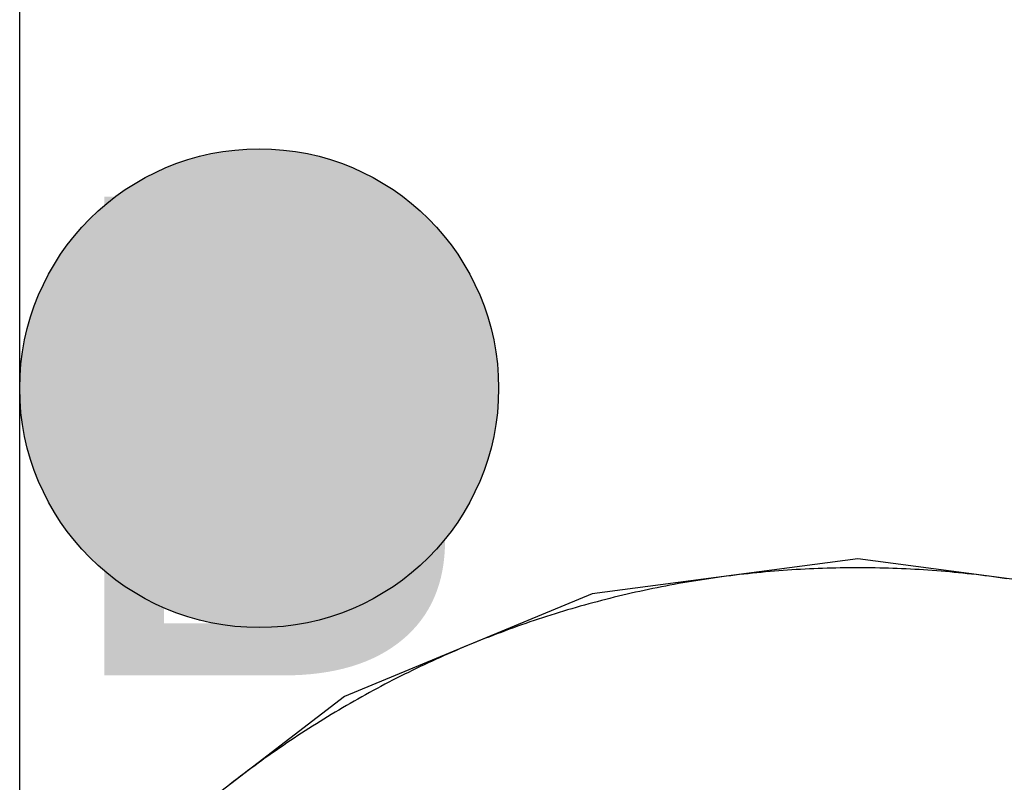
# Model space of a CAD drawing. Header units: millimetres. Extents: x -1.5 to 11.1, y -3 to 5.
# Tile 160 of 256: x 0.415 to 0.4561, y 2.9335 to 2.9654. Entities that reach past the tile are written whole.
import ezdxf

# ---------------------------------------------------------------- set-up
doc = ezdxf.new("R2010")
doc.units = ezdxf.units.MM
doc.header["$MEASUREMENT"] = 0
for name, color, linetype, true_color in [('BottomLayer', 5, 'Continuous', 0x0000ff), ('DrillDrawing', 1, 'Continuous', 0xff0000), ('Metal_2', 7, 'Continuous', 0x7f0000), ('Metal_3', 7, 'Continuous', 0x3f7f00), ('TopLayer', 1, 'Continuous', 0xff0000)]:
    doc.layers.add(name, color=color, linetype=linetype, true_color=true_color)
doc.styles.add('textstyle561', font='txt')

msp = doc.modelspace()

# ---------------------------------------------------------------- hatches: boundary and pattern name
at = {"layer": 'BottomLayer', "true_color": 0x0000ff}
h = msp.add_hatch(color=5, dxfattribs=at)
edge = h.paths.add_edge_path(flags=0)
edge.add_arc((0.425, 2.95), 0.01, 0, 360)
at = {"layer": 'Metal_2', "true_color": 0x7f0000}
h = msp.add_hatch(color=16, dxfattribs=at)
edge = h.paths.add_edge_path(flags=0)
edge.add_arc((0.425, 2.95), 0.01, 0, 360)
at = {"layer": 'Metal_3', "true_color": 0x3f7f00}
h = msp.add_hatch(color=76, dxfattribs=at)
edge = h.paths.add_edge_path(flags=0)
edge.add_arc((0.425, 2.95), 0.01, 0, 360)
at = {"layer": 'TopLayer', "true_color": 0xff0000}
h = msp.add_hatch(color=1, dxfattribs=at)
edge = h.paths.add_edge_path(flags=0)
edge.add_arc((0.425, 2.95), 0.01, 0, 360)

# ---------------------------------------------------------------- linework, layer by layer
at = {"layer": 'BottomLayer'}
for p, q in [((0.45, 2.942867), (0.438905, 2.941406)), ((0.461095, 2.941406), (0.45, 2.942867)), ((0.438905, 2.941406), (0.428567, 2.937124)), ((0.428567, 2.937124), (0.419689, 2.930311))]:
    msp.add_line(p, q, dxfattribs=at)
at = {"layer": 'BottomLayer', "color": 5, "true_color": 0x0000ff}
msp.add_circle((0.425, 2.95), 0.01, dxfattribs=at)
at = {"layer": 'Metal_2'}
for p, q in [((0.444513, 2.942144), (0.444331, 2.94212)), ((0.444695, 2.942168), (0.444513, 2.942144)), ((0.444877, 2.94219), (0.444695, 2.942168)), ((0.445059, 2.942212), (0.444877, 2.94219)), ((0.445242, 2.942233), (0.445059, 2.942212)), ((0.445424, 2.942253), (0.445242, 2.942233)), ((0.445606, 2.942272), (0.445424, 2.942253)), ((0.445789, 2.942291), (0.445606, 2.942272)), ((0.445971, 2.942309), (0.445789, 2.942291)), ((0.446154, 2.942326), (0.445971, 2.942309)), ((0.446337, 2.942342), (0.446154, 2.942326)), ((0.446519, 2.942357), (0.446337, 2.942342)), ((0.446702, 2.942372), (0.446519, 2.942357)), ((0.446885, 2.942386), (0.446702, 2.942372)), ((0.447068, 2.942399), (0.446885, 2.942386)), ((0.447251, 2.942411), (0.447068, 2.942399)), ((0.447434, 2.942423), (0.447251, 2.942411)), ((0.447617, 2.942433), (0.447434, 2.942423)), ((0.4478, 2.942443), (0.447617, 2.942433)), ((0.447983, 2.942452), (0.4478, 2.942443)), ((0.448167, 2.942461), (0.447983, 2.942452)), ((0.44835, 2.942468), (0.448167, 2.942461)), ((0.448533, 2.942475), (0.44835, 2.942468)), ((0.448717, 2.942481), (0.448533, 2.942475)), ((0.4489, 2.942486), (0.448717, 2.942481)), ((0.449083, 2.94249), (0.4489, 2.942486)), ((0.449267, 2.942494), (0.449083, 2.94249)), ((0.44945, 2.942496), (0.449267, 2.942494)), ((0.449633, 2.942499), (0.44945, 2.942496)), ((0.449817, 2.9425), (0.449633, 2.942499)), ((0.45, 2.9425), (0.449817, 2.9425)), ((0.450184, 2.9425), (0.45, 2.9425)), ((0.450367, 2.942499), (0.450184, 2.9425)), ((0.45055, 2.942496), (0.450367, 2.942499)), ((0.450734, 2.942494), (0.45055, 2.942496)), ((0.450917, 2.94249), (0.450734, 2.942494)), ((0.4511, 2.942486), (0.450917, 2.94249)), ((0.451284, 2.942481), (0.4511, 2.942486)), ((0.451467, 2.942475), (0.451284, 2.942481)), ((0.45165, 2.942468), (0.451467, 2.942475)), ((0.451834, 2.942461), (0.45165, 2.942468)), ((0.452017, 2.942452), (0.451834, 2.942461)), ((0.4522, 2.942443), (0.452017, 2.942452)), ((0.452383, 2.942433), (0.4522, 2.942443)), ((0.452566, 2.942423), (0.452383, 2.942433)), ((0.452749, 2.942411), (0.452566, 2.942423)), ((0.452932, 2.942399), (0.452749, 2.942411)), ((0.453115, 2.942386), (0.452932, 2.942399)), ((0.453298, 2.942372), (0.453115, 2.942386)), ((0.453481, 2.942357), (0.453298, 2.942372)), ((0.453664, 2.942342), (0.453481, 2.942357)), ((0.453846, 2.942326), (0.453664, 2.942342)), ((0.454029, 2.942309), (0.453846, 2.942326)), ((0.454211, 2.942291), (0.454029, 2.942309)), ((0.454394, 2.942272), (0.454211, 2.942291)), ((0.454576, 2.942253), (0.454394, 2.942272)), ((0.454759, 2.942233), (0.454576, 2.942253)), ((0.454941, 2.942212), (0.454759, 2.942233)), ((0.455123, 2.94219), (0.454941, 2.942212)), ((0.455305, 2.942168), (0.455123, 2.94219)), ((0.455487, 2.942144), (0.455305, 2.942168)), ((0.455669, 2.94212), (0.455487, 2.942144)), ((0.441979, 2.941736), (0.441799, 2.941701)), ((0.442159, 2.941771), (0.441979, 2.941736)), ((0.442339, 2.941804), (0.442159, 2.941771)), ((0.44252, 2.941837), (0.442339, 2.941804)), ((0.4427, 2.941868), (0.44252, 2.941837)), ((0.442881, 2.9419), (0.4427, 2.941868)), ((0.443062, 2.94193), (0.442881, 2.9419)), ((0.443243, 2.941959), (0.443062, 2.94193)), ((0.443424, 2.941988), (0.443243, 2.941959)), ((0.443605, 2.942016), (0.443424, 2.941988)), ((0.443787, 2.942044), (0.443605, 2.942016)), ((0.443968, 2.94207), (0.443787, 2.942044)), ((0.44415, 2.942096), (0.443968, 2.94207)), ((0.444331, 2.94212), (0.44415, 2.942096)), ((0.45585, 2.942096), (0.455669, 2.94212)), ((0.456032, 2.94207), (0.45585, 2.942096)), ((0.456213, 2.942044), (0.456032, 2.94207)), ((0.440007, 2.941309), (0.439829, 2.941265)), ((0.440186, 2.941351), (0.440007, 2.941309)), ((0.440364, 2.941393), (0.440186, 2.941351)), ((0.440543, 2.941435), (0.440364, 2.941393)), ((0.440722, 2.941475), (0.440543, 2.941435)), ((0.440901, 2.941515), (0.440722, 2.941475)), ((0.44108, 2.941553), (0.440901, 2.941515)), ((0.44126, 2.941592), (0.44108, 2.941553)), ((0.441439, 2.941629), (0.44126, 2.941592)), ((0.441619, 2.941666), (0.441439, 2.941629)), ((0.441799, 2.941701), (0.441619, 2.941666)), ((0.438588, 2.940939), (0.438411, 2.940889)), ((0.438764, 2.940988), (0.438588, 2.940939)), ((0.438941, 2.941036), (0.438764, 2.940988)), ((0.439118, 2.941083), (0.438941, 2.941036)), ((0.439296, 2.94113), (0.439118, 2.941083)), ((0.439473, 2.941176), (0.439296, 2.94113)), ((0.439651, 2.941221), (0.439473, 2.941176)), ((0.439829, 2.941265), (0.439651, 2.941221)), ((0.437181, 2.940521), (0.437007, 2.940465)), ((0.437356, 2.940576), (0.437181, 2.940521)), ((0.437531, 2.94063), (0.437356, 2.940576)), ((0.437707, 2.940683), (0.437531, 2.94063)), ((0.437883, 2.940736), (0.437707, 2.940683)), ((0.438058, 2.940788), (0.437883, 2.940736)), ((0.438235, 2.940839), (0.438058, 2.940788)), ((0.438411, 2.940889), (0.438235, 2.940839)), ((0.435963, 2.940115), (0.43579, 2.940054)), ((0.436136, 2.940175), (0.435963, 2.940115)), ((0.43631, 2.940235), (0.436136, 2.940175)), ((0.436484, 2.940294), (0.43631, 2.940235)), ((0.436658, 2.940351), (0.436484, 2.940294)), ((0.436832, 2.940409), (0.436658, 2.940351)), ((0.437007, 2.940465), (0.436832, 2.940409)), ((0.434758, 2.939673), (0.434587, 2.939607)), ((0.434929, 2.939738), (0.434758, 2.939673)), ((0.435101, 2.939803), (0.434929, 2.939738)), ((0.435273, 2.939867), (0.435101, 2.939803)), ((0.435445, 2.93993), (0.435273, 2.939867)), ((0.435617, 2.939992), (0.435445, 2.93993)), ((0.43579, 2.940054), (0.435617, 2.939992)), ((0.433736, 2.939265), (0.433567, 2.939194)), ((0.433906, 2.939335), (0.433736, 2.939265)), ((0.434076, 2.939404), (0.433906, 2.939335)), ((0.434246, 2.939472), (0.434076, 2.939404)), ((0.434416, 2.93954), (0.434246, 2.939472)), ((0.434587, 2.939607), (0.434416, 2.93954)), ((0.432893, 2.938905), (0.432725, 2.938831)), ((0.433061, 2.938978), (0.432893, 2.938905)), ((0.433229, 2.939051), (0.433061, 2.938978)), ((0.433398, 2.939123), (0.433229, 2.939051)), ((0.433567, 2.939194), (0.433398, 2.939123)), ((0.431891, 2.938449), (0.431725, 2.93837)), ((0.432057, 2.938527), (0.431891, 2.938449)), ((0.432224, 2.938604), (0.432057, 2.938527)), ((0.43239, 2.93868), (0.432224, 2.938604)), ((0.432557, 2.938756), (0.43239, 2.93868)), ((0.432725, 2.938831), (0.432557, 2.938756)), ((0.431066, 2.938049), (0.430902, 2.937967)), ((0.43123, 2.938131), (0.431066, 2.938049)), ((0.431395, 2.938211), (0.43123, 2.938131)), ((0.43156, 2.938291), (0.431395, 2.938211)), ((0.431725, 2.93837), (0.43156, 2.938291)), ((0.430249, 2.937632), (0.430087, 2.937546)), ((0.430412, 2.937717), (0.430249, 2.937632)), ((0.430575, 2.937801), (0.430412, 2.937717)), ((0.430738, 2.937885), (0.430575, 2.937801)), ((0.430902, 2.937967), (0.430738, 2.937885)), ((0.429442, 2.937197), (0.429282, 2.937108)), ((0.429603, 2.937286), (0.429442, 2.937197)), ((0.429764, 2.937373), (0.429603, 2.937286)), ((0.429925, 2.93746), (0.429764, 2.937373)), ((0.430087, 2.937546), (0.429925, 2.93746)), ((0.428803, 2.936837), (0.428644, 2.936745)), ((0.428962, 2.936928), (0.428803, 2.936837)), ((0.429122, 2.937018), (0.428962, 2.936928)), ((0.429282, 2.937108), (0.429122, 2.937018)), ((0.42817, 2.936465), (0.428013, 2.936371)), ((0.428328, 2.936559), (0.42817, 2.936465)), ((0.428486, 2.936652), (0.428328, 2.936559)), ((0.428644, 2.936745), (0.428486, 2.936652)), ((0.427389, 2.935986), (0.427234, 2.935888)), ((0.427544, 2.936083), (0.427389, 2.935986)), ((0.4277, 2.93618), (0.427544, 2.936083)), ((0.427856, 2.936276), (0.4277, 2.93618)), ((0.428013, 2.936371), (0.427856, 2.936276)), ((0.426771, 2.93559), (0.426617, 2.93549)), ((0.426925, 2.93569), (0.426771, 2.93559)), ((0.427079, 2.935789), (0.426925, 2.93569)), ((0.427234, 2.935888), (0.427079, 2.935789)), ((0.42616, 2.935184), (0.426009, 2.935081)), ((0.426312, 2.935287), (0.42616, 2.935184)), ((0.426465, 2.935388), (0.426312, 2.935287)), ((0.426617, 2.93549), (0.426465, 2.935388)), ((0.425556, 2.934767), (0.425407, 2.934661)), ((0.425707, 2.934872), (0.425556, 2.934767)), ((0.425857, 2.934977), (0.425707, 2.934872)), ((0.426009, 2.935081), (0.425857, 2.934977)), ((0.42496, 2.93434), (0.424812, 2.934232)), ((0.425108, 2.934448), (0.42496, 2.93434)), ((0.425257, 2.934555), (0.425108, 2.934448)), ((0.425407, 2.934661), (0.425257, 2.934555)), ((0.424517, 2.934013), (0.424371, 2.933903)), ((0.424664, 2.934123), (0.424517, 2.934013)), ((0.424812, 2.934232), (0.424664, 2.934123)), ((0.423934, 2.933568), (0.423789, 2.933455)), ((0.424079, 2.93368), (0.423934, 2.933568)), ((0.424225, 2.933792), (0.424079, 2.93368)), ((0.424371, 2.933903), (0.424225, 2.933792))]:
    msp.add_line(p, q, dxfattribs=at)
at = {"layer": 'Metal_2', "color": 16, "true_color": 0x7f0000}
msp.add_circle((0.425, 2.95), 0.01, dxfattribs=at)
at = {"layer": 'Metal_3'}
for p, q in [((0.415, 2.93211), (0.415, 3.225235)), ((0.444513, 2.942144), (0.444331, 2.94212)), ((0.444695, 2.942168), (0.444513, 2.942144)), ((0.444877, 2.94219), (0.444695, 2.942168)), ((0.445059, 2.942212), (0.444877, 2.94219)), ((0.445242, 2.942233), (0.445059, 2.942212)), ((0.445424, 2.942253), (0.445242, 2.942233)), ((0.445606, 2.942272), (0.445424, 2.942253)), ((0.445789, 2.942291), (0.445606, 2.942272)), ((0.445971, 2.942309), (0.445789, 2.942291)), ((0.446154, 2.942326), (0.445971, 2.942309)), ((0.446337, 2.942342), (0.446154, 2.942326)), ((0.446519, 2.942357), (0.446337, 2.942342)), ((0.446702, 2.942372), (0.446519, 2.942357)), ((0.446885, 2.942386), (0.446702, 2.942372)), ((0.447068, 2.942399), (0.446885, 2.942386)), ((0.447251, 2.942411), (0.447068, 2.942399)), ((0.447434, 2.942423), (0.447251, 2.942411)), ((0.447617, 2.942433), (0.447434, 2.942423)), ((0.4478, 2.942443), (0.447617, 2.942433)), ((0.447983, 2.942452), (0.4478, 2.942443)), ((0.448167, 2.942461), (0.447983, 2.942452)), ((0.44835, 2.942468), (0.448167, 2.942461)), ((0.448533, 2.942475), (0.44835, 2.942468)), ((0.448717, 2.942481), (0.448533, 2.942475)), ((0.4489, 2.942486), (0.448717, 2.942481)), ((0.449083, 2.94249), (0.4489, 2.942486)), ((0.449267, 2.942494), (0.449083, 2.94249)), ((0.44945, 2.942496), (0.449267, 2.942494)), ((0.449633, 2.942499), (0.44945, 2.942496)), ((0.449817, 2.9425), (0.449633, 2.942499)), ((0.45, 2.9425), (0.449817, 2.9425)), ((0.450184, 2.9425), (0.45, 2.9425)), ((0.450367, 2.942499), (0.450184, 2.9425)), ((0.45055, 2.942496), (0.450367, 2.942499)), ((0.450734, 2.942494), (0.45055, 2.942496)), ((0.450917, 2.94249), (0.450734, 2.942494)), ((0.4511, 2.942486), (0.450917, 2.94249)), ((0.451284, 2.942481), (0.4511, 2.942486)), ((0.451467, 2.942475), (0.451284, 2.942481)), ((0.45165, 2.942468), (0.451467, 2.942475)), ((0.451834, 2.942461), (0.45165, 2.942468)), ((0.452017, 2.942452), (0.451834, 2.942461)), ((0.4522, 2.942443), (0.452017, 2.942452)), ((0.452383, 2.942433), (0.4522, 2.942443)), ((0.452566, 2.942423), (0.452383, 2.942433)), ((0.452749, 2.942411), (0.452566, 2.942423)), ((0.452932, 2.942399), (0.452749, 2.942411)), ((0.453115, 2.942386), (0.452932, 2.942399)), ((0.453298, 2.942372), (0.453115, 2.942386)), ((0.453481, 2.942357), (0.453298, 2.942372)), ((0.453664, 2.942342), (0.453481, 2.942357)), ((0.453846, 2.942326), (0.453664, 2.942342)), ((0.454029, 2.942309), (0.453846, 2.942326)), ((0.454211, 2.942291), (0.454029, 2.942309)), ((0.454394, 2.942272), (0.454211, 2.942291)), ((0.454576, 2.942253), (0.454394, 2.942272)), ((0.454759, 2.942233), (0.454576, 2.942253)), ((0.454941, 2.942212), (0.454759, 2.942233)), ((0.455123, 2.94219), (0.454941, 2.942212)), ((0.455305, 2.942168), (0.455123, 2.94219)), ((0.455487, 2.942144), (0.455305, 2.942168)), ((0.455669, 2.94212), (0.455487, 2.942144)), ((0.441979, 2.941736), (0.441799, 2.941701)), ((0.442159, 2.941771), (0.441979, 2.941736)), ((0.442339, 2.941804), (0.442159, 2.941771)), ((0.44252, 2.941837), (0.442339, 2.941804)), ((0.4427, 2.941868), (0.44252, 2.941837)), ((0.442881, 2.9419), (0.4427, 2.941868)), ((0.443062, 2.94193), (0.442881, 2.9419)), ((0.443243, 2.941959), (0.443062, 2.94193)), ((0.443424, 2.941988), (0.443243, 2.941959)), ((0.443605, 2.942016), (0.443424, 2.941988)), ((0.443787, 2.942044), (0.443605, 2.942016)), ((0.443968, 2.94207), (0.443787, 2.942044)), ((0.44415, 2.942096), (0.443968, 2.94207)), ((0.444331, 2.94212), (0.44415, 2.942096)), ((0.45585, 2.942096), (0.455669, 2.94212)), ((0.456032, 2.94207), (0.45585, 2.942096)), ((0.456213, 2.942044), (0.456032, 2.94207)), ((0.440007, 2.941309), (0.439829, 2.941265)), ((0.440186, 2.941351), (0.440007, 2.941309)), ((0.440364, 2.941393), (0.440186, 2.941351)), ((0.440543, 2.941435), (0.440364, 2.941393)), ((0.440722, 2.941475), (0.440543, 2.941435)), ((0.440901, 2.941515), (0.440722, 2.941475)), ((0.44108, 2.941553), (0.440901, 2.941515)), ((0.44126, 2.941592), (0.44108, 2.941553)), ((0.441439, 2.941629), (0.44126, 2.941592)), ((0.441619, 2.941666), (0.441439, 2.941629)), ((0.441799, 2.941701), (0.441619, 2.941666)), ((0.438588, 2.940939), (0.438411, 2.940889)), ((0.438764, 2.940988), (0.438588, 2.940939)), ((0.438941, 2.941036), (0.438764, 2.940988)), ((0.439118, 2.941083), (0.438941, 2.941036)), ((0.439296, 2.94113), (0.439118, 2.941083)), ((0.439473, 2.941176), (0.439296, 2.94113)), ((0.439651, 2.941221), (0.439473, 2.941176)), ((0.439829, 2.941265), (0.439651, 2.941221)), ((0.437181, 2.940521), (0.437007, 2.940465)), ((0.437356, 2.940576), (0.437181, 2.940521)), ((0.437531, 2.94063), (0.437356, 2.940576)), ((0.437707, 2.940683), (0.437531, 2.94063)), ((0.437883, 2.940736), (0.437707, 2.940683)), ((0.438058, 2.940788), (0.437883, 2.940736)), ((0.438235, 2.940839), (0.438058, 2.940788)), ((0.438411, 2.940889), (0.438235, 2.940839)), ((0.435963, 2.940115), (0.43579, 2.940054)), ((0.436136, 2.940175), (0.435963, 2.940115)), ((0.43631, 2.940235), (0.436136, 2.940175)), ((0.436484, 2.940294), (0.43631, 2.940235)), ((0.436658, 2.940351), (0.436484, 2.940294)), ((0.436832, 2.940409), (0.436658, 2.940351)), ((0.437007, 2.940465), (0.436832, 2.940409)), ((0.434758, 2.939673), (0.434587, 2.939607)), ((0.434929, 2.939738), (0.434758, 2.939673)), ((0.435101, 2.939803), (0.434929, 2.939738)), ((0.435273, 2.939867), (0.435101, 2.939803)), ((0.435445, 2.93993), (0.435273, 2.939867)), ((0.435617, 2.939992), (0.435445, 2.93993)), ((0.43579, 2.940054), (0.435617, 2.939992)), ((0.433736, 2.939265), (0.433567, 2.939194)), ((0.433906, 2.939335), (0.433736, 2.939265)), ((0.434076, 2.939404), (0.433906, 2.939335)), ((0.434246, 2.939472), (0.434076, 2.939404)), ((0.434416, 2.93954), (0.434246, 2.939472)), ((0.434587, 2.939607), (0.434416, 2.93954)), ((0.432893, 2.938905), (0.432725, 2.938831)), ((0.433061, 2.938978), (0.432893, 2.938905)), ((0.433229, 2.939051), (0.433061, 2.938978)), ((0.433398, 2.939123), (0.433229, 2.939051)), ((0.433567, 2.939194), (0.433398, 2.939123)), ((0.431891, 2.938449), (0.431725, 2.93837)), ((0.432057, 2.938527), (0.431891, 2.938449)), ((0.432224, 2.938604), (0.432057, 2.938527)), ((0.43239, 2.93868), (0.432224, 2.938604)), ((0.432557, 2.938756), (0.43239, 2.93868)), ((0.432725, 2.938831), (0.432557, 2.938756)), ((0.431066, 2.938049), (0.430902, 2.937967)), ((0.43123, 2.938131), (0.431066, 2.938049)), ((0.431395, 2.938211), (0.43123, 2.938131)), ((0.43156, 2.938291), (0.431395, 2.938211)), ((0.431725, 2.93837), (0.43156, 2.938291)), ((0.430249, 2.937632), (0.430087, 2.937546)), ((0.430412, 2.937717), (0.430249, 2.937632)), ((0.430575, 2.937801), (0.430412, 2.937717)), ((0.430738, 2.937885), (0.430575, 2.937801)), ((0.430902, 2.937967), (0.430738, 2.937885)), ((0.429442, 2.937197), (0.429282, 2.937108)), ((0.429603, 2.937286), (0.429442, 2.937197)), ((0.429764, 2.937373), (0.429603, 2.937286)), ((0.429925, 2.93746), (0.429764, 2.937373)), ((0.430087, 2.937546), (0.429925, 2.93746)), ((0.428803, 2.936837), (0.428644, 2.936745)), ((0.428962, 2.936928), (0.428803, 2.936837)), ((0.429122, 2.937018), (0.428962, 2.936928)), ((0.429282, 2.937108), (0.429122, 2.937018)), ((0.42817, 2.936465), (0.428013, 2.936371)), ((0.428328, 2.936559), (0.42817, 2.936465)), ((0.428486, 2.936652), (0.428328, 2.936559)), ((0.428644, 2.936745), (0.428486, 2.936652)), ((0.427389, 2.935986), (0.427234, 2.935888)), ((0.427544, 2.936083), (0.427389, 2.935986)), ((0.4277, 2.93618), (0.427544, 2.936083)), ((0.427856, 2.936276), (0.4277, 2.93618)), ((0.428013, 2.936371), (0.427856, 2.936276)), ((0.426771, 2.93559), (0.426617, 2.93549)), ((0.426925, 2.93569), (0.426771, 2.93559)), ((0.427079, 2.935789), (0.426925, 2.93569)), ((0.427234, 2.935888), (0.427079, 2.935789)), ((0.42616, 2.935184), (0.426009, 2.935081)), ((0.426312, 2.935287), (0.42616, 2.935184)), ((0.426465, 2.935388), (0.426312, 2.935287)), ((0.426617, 2.93549), (0.426465, 2.935388)), ((0.425556, 2.934767), (0.425407, 2.934661)), ((0.425707, 2.934872), (0.425556, 2.934767)), ((0.425857, 2.934977), (0.425707, 2.934872)), ((0.426009, 2.935081), (0.425857, 2.934977)), ((0.42496, 2.93434), (0.424812, 2.934232)), ((0.425108, 2.934448), (0.42496, 2.93434)), ((0.425257, 2.934555), (0.425108, 2.934448)), ((0.425407, 2.934661), (0.425257, 2.934555)), ((0.424517, 2.934013), (0.424371, 2.933903)), ((0.424664, 2.934123), (0.424517, 2.934013)), ((0.424812, 2.934232), (0.424664, 2.934123)), ((0.423934, 2.933568), (0.423789, 2.933455)), ((0.424079, 2.93368), (0.423934, 2.933568)), ((0.424225, 2.933792), (0.424079, 2.93368)), ((0.424371, 2.933903), (0.424225, 2.933792))]:
    msp.add_line(p, q, dxfattribs=at)
at = {"layer": 'Metal_3', "color": 76, "true_color": 0x3f7f00}
msp.add_circle((0.425, 2.95), 0.01, dxfattribs=at)
at = {"layer": 'TopLayer'}
for p, q in [((0.444513, 2.942144), (0.444331, 2.94212)), ((0.444695, 2.942168), (0.444513, 2.942144)), ((0.444877, 2.94219), (0.444695, 2.942168)), ((0.445059, 2.942212), (0.444877, 2.94219)), ((0.445242, 2.942233), (0.445059, 2.942212)), ((0.445424, 2.942253), (0.445242, 2.942233)), ((0.445606, 2.942272), (0.445424, 2.942253)), ((0.445789, 2.942291), (0.445606, 2.942272)), ((0.445971, 2.942309), (0.445789, 2.942291)), ((0.446154, 2.942326), (0.445971, 2.942309)), ((0.446337, 2.942342), (0.446154, 2.942326)), ((0.446519, 2.942357), (0.446337, 2.942342)), ((0.446702, 2.942372), (0.446519, 2.942357)), ((0.446885, 2.942386), (0.446702, 2.942372)), ((0.447068, 2.942399), (0.446885, 2.942386)), ((0.447251, 2.942411), (0.447068, 2.942399)), ((0.447434, 2.942423), (0.447251, 2.942411)), ((0.447617, 2.942433), (0.447434, 2.942423)), ((0.4478, 2.942443), (0.447617, 2.942433)), ((0.447983, 2.942452), (0.4478, 2.942443)), ((0.448167, 2.942461), (0.447983, 2.942452)), ((0.44835, 2.942468), (0.448167, 2.942461)), ((0.448533, 2.942475), (0.44835, 2.942468)), ((0.448717, 2.942481), (0.448533, 2.942475)), ((0.4489, 2.942486), (0.448717, 2.942481)), ((0.449083, 2.94249), (0.4489, 2.942486)), ((0.449267, 2.942494), (0.449083, 2.94249)), ((0.44945, 2.942496), (0.449267, 2.942494)), ((0.449633, 2.942499), (0.44945, 2.942496)), ((0.449817, 2.9425), (0.449633, 2.942499)), ((0.45, 2.9425), (0.449817, 2.9425)), ((0.450184, 2.9425), (0.45, 2.9425)), ((0.450367, 2.942499), (0.450184, 2.9425)), ((0.45055, 2.942496), (0.450367, 2.942499)), ((0.450734, 2.942494), (0.45055, 2.942496)), ((0.450917, 2.94249), (0.450734, 2.942494)), ((0.4511, 2.942486), (0.450917, 2.94249)), ((0.451284, 2.942481), (0.4511, 2.942486)), ((0.451467, 2.942475), (0.451284, 2.942481)), ((0.45165, 2.942468), (0.451467, 2.942475)), ((0.451834, 2.942461), (0.45165, 2.942468)), ((0.452017, 2.942452), (0.451834, 2.942461)), ((0.4522, 2.942443), (0.452017, 2.942452)), ((0.452383, 2.942433), (0.4522, 2.942443)), ((0.452566, 2.942423), (0.452383, 2.942433)), ((0.452749, 2.942411), (0.452566, 2.942423)), ((0.452932, 2.942399), (0.452749, 2.942411)), ((0.453115, 2.942386), (0.452932, 2.942399)), ((0.453298, 2.942372), (0.453115, 2.942386)), ((0.453481, 2.942357), (0.453298, 2.942372)), ((0.453664, 2.942342), (0.453481, 2.942357)), ((0.453846, 2.942326), (0.453664, 2.942342)), ((0.454029, 2.942309), (0.453846, 2.942326)), ((0.454211, 2.942291), (0.454029, 2.942309)), ((0.454394, 2.942272), (0.454211, 2.942291)), ((0.454576, 2.942253), (0.454394, 2.942272)), ((0.454759, 2.942233), (0.454576, 2.942253)), ((0.454941, 2.942212), (0.454759, 2.942233)), ((0.455123, 2.94219), (0.454941, 2.942212)), ((0.455305, 2.942168), (0.455123, 2.94219)), ((0.455487, 2.942144), (0.455305, 2.942168)), ((0.455669, 2.94212), (0.455487, 2.942144)), ((0.441979, 2.941736), (0.441799, 2.941701)), ((0.442159, 2.941771), (0.441979, 2.941736)), ((0.442339, 2.941804), (0.442159, 2.941771)), ((0.44252, 2.941837), (0.442339, 2.941804)), ((0.4427, 2.941868), (0.44252, 2.941837)), ((0.442881, 2.9419), (0.4427, 2.941868)), ((0.443062, 2.94193), (0.442881, 2.9419)), ((0.443243, 2.941959), (0.443062, 2.94193)), ((0.443424, 2.941988), (0.443243, 2.941959)), ((0.443605, 2.942016), (0.443424, 2.941988)), ((0.443787, 2.942044), (0.443605, 2.942016)), ((0.443968, 2.94207), (0.443787, 2.942044)), ((0.44415, 2.942096), (0.443968, 2.94207)), ((0.444331, 2.94212), (0.44415, 2.942096)), ((0.45585, 2.942096), (0.455669, 2.94212)), ((0.456032, 2.94207), (0.45585, 2.942096)), ((0.456213, 2.942044), (0.456032, 2.94207)), ((0.440007, 2.941309), (0.439829, 2.941265)), ((0.440186, 2.941351), (0.440007, 2.941309)), ((0.440364, 2.941393), (0.440186, 2.941351)), ((0.440543, 2.941435), (0.440364, 2.941393)), ((0.440722, 2.941475), (0.440543, 2.941435)), ((0.440901, 2.941515), (0.440722, 2.941475)), ((0.44108, 2.941553), (0.440901, 2.941515)), ((0.44126, 2.941592), (0.44108, 2.941553)), ((0.441439, 2.941629), (0.44126, 2.941592)), ((0.441619, 2.941666), (0.441439, 2.941629)), ((0.441799, 2.941701), (0.441619, 2.941666)), ((0.438588, 2.940939), (0.438411, 2.940889)), ((0.438764, 2.940988), (0.438588, 2.940939)), ((0.438941, 2.941036), (0.438764, 2.940988)), ((0.439118, 2.941083), (0.438941, 2.941036)), ((0.439296, 2.94113), (0.439118, 2.941083)), ((0.439473, 2.941176), (0.439296, 2.94113)), ((0.439651, 2.941221), (0.439473, 2.941176)), ((0.439829, 2.941265), (0.439651, 2.941221)), ((0.437181, 2.940521), (0.437007, 2.940465)), ((0.437356, 2.940576), (0.437181, 2.940521)), ((0.437531, 2.94063), (0.437356, 2.940576)), ((0.437707, 2.940683), (0.437531, 2.94063)), ((0.437883, 2.940736), (0.437707, 2.940683)), ((0.438058, 2.940788), (0.437883, 2.940736)), ((0.438235, 2.940839), (0.438058, 2.940788)), ((0.438411, 2.940889), (0.438235, 2.940839)), ((0.435963, 2.940115), (0.43579, 2.940054)), ((0.436136, 2.940175), (0.435963, 2.940115)), ((0.43631, 2.940235), (0.436136, 2.940175)), ((0.436484, 2.940294), (0.43631, 2.940235)), ((0.436658, 2.940351), (0.436484, 2.940294)), ((0.436832, 2.940409), (0.436658, 2.940351)), ((0.437007, 2.940465), (0.436832, 2.940409)), ((0.434758, 2.939673), (0.434587, 2.939607)), ((0.434929, 2.939738), (0.434758, 2.939673)), ((0.435101, 2.939803), (0.434929, 2.939738)), ((0.435273, 2.939867), (0.435101, 2.939803)), ((0.435445, 2.93993), (0.435273, 2.939867)), ((0.435617, 2.939992), (0.435445, 2.93993)), ((0.43579, 2.940054), (0.435617, 2.939992)), ((0.433736, 2.939265), (0.433567, 2.939194)), ((0.433906, 2.939335), (0.433736, 2.939265)), ((0.434076, 2.939404), (0.433906, 2.939335)), ((0.434246, 2.939472), (0.434076, 2.939404)), ((0.434416, 2.93954), (0.434246, 2.939472)), ((0.434587, 2.939607), (0.434416, 2.93954)), ((0.432893, 2.938905), (0.432725, 2.938831)), ((0.433061, 2.938978), (0.432893, 2.938905)), ((0.433229, 2.939051), (0.433061, 2.938978)), ((0.433398, 2.939123), (0.433229, 2.939051)), ((0.433567, 2.939194), (0.433398, 2.939123)), ((0.431891, 2.938449), (0.431725, 2.93837)), ((0.432057, 2.938527), (0.431891, 2.938449)), ((0.432224, 2.938604), (0.432057, 2.938527)), ((0.43239, 2.93868), (0.432224, 2.938604)), ((0.432557, 2.938756), (0.43239, 2.93868)), ((0.432725, 2.938831), (0.432557, 2.938756)), ((0.431066, 2.938049), (0.430902, 2.937967)), ((0.43123, 2.938131), (0.431066, 2.938049)), ((0.431395, 2.938211), (0.43123, 2.938131)), ((0.43156, 2.938291), (0.431395, 2.938211)), ((0.431725, 2.93837), (0.43156, 2.938291)), ((0.430249, 2.937632), (0.430087, 2.937546)), ((0.430412, 2.937717), (0.430249, 2.937632)), ((0.430575, 2.937801), (0.430412, 2.937717)), ((0.430738, 2.937885), (0.430575, 2.937801)), ((0.430902, 2.937967), (0.430738, 2.937885)), ((0.429442, 2.937197), (0.429282, 2.937108)), ((0.429603, 2.937286), (0.429442, 2.937197)), ((0.429764, 2.937373), (0.429603, 2.937286)), ((0.429925, 2.93746), (0.429764, 2.937373)), ((0.430087, 2.937546), (0.429925, 2.93746)), ((0.428803, 2.936837), (0.428644, 2.936745)), ((0.428962, 2.936928), (0.428803, 2.936837)), ((0.429122, 2.937018), (0.428962, 2.936928)), ((0.429282, 2.937108), (0.429122, 2.937018)), ((0.42817, 2.936465), (0.428013, 2.936371)), ((0.428328, 2.936559), (0.42817, 2.936465)), ((0.428486, 2.936652), (0.428328, 2.936559)), ((0.428644, 2.936745), (0.428486, 2.936652)), ((0.427389, 2.935986), (0.427234, 2.935888)), ((0.427544, 2.936083), (0.427389, 2.935986)), ((0.4277, 2.93618), (0.427544, 2.936083)), ((0.427856, 2.936276), (0.4277, 2.93618)), ((0.428013, 2.936371), (0.427856, 2.936276)), ((0.426771, 2.93559), (0.426617, 2.93549)), ((0.426925, 2.93569), (0.426771, 2.93559)), ((0.427079, 2.935789), (0.426925, 2.93569)), ((0.427234, 2.935888), (0.427079, 2.935789)), ((0.42616, 2.935184), (0.426009, 2.935081)), ((0.426312, 2.935287), (0.42616, 2.935184)), ((0.426465, 2.935388), (0.426312, 2.935287)), ((0.426617, 2.93549), (0.426465, 2.935388)), ((0.425556, 2.934767), (0.425407, 2.934661)), ((0.425707, 2.934872), (0.425556, 2.934767)), ((0.425857, 2.934977), (0.425707, 2.934872)), ((0.426009, 2.935081), (0.425857, 2.934977)), ((0.42496, 2.93434), (0.424812, 2.934232)), ((0.425108, 2.934448), (0.42496, 2.93434)), ((0.425257, 2.934555), (0.425108, 2.934448)), ((0.425407, 2.934661), (0.425257, 2.934555)), ((0.424517, 2.934013), (0.424371, 2.933903)), ((0.424664, 2.934123), (0.424517, 2.934013)), ((0.424812, 2.934232), (0.424664, 2.934123)), ((0.423934, 2.933568), (0.423789, 2.933455)), ((0.424079, 2.93368), (0.423934, 2.933568)), ((0.424225, 2.933792), (0.424079, 2.93368)), ((0.424371, 2.933903), (0.424225, 2.933792))]:
    msp.add_line(p, q, dxfattribs=at)
at = {"layer": 'TopLayer', "color": 1, "true_color": 0xff0000}
msp.add_circle((0.425, 2.95), 0.01, dxfattribs=at)

# ---------------------------------------------------------------- texts
at = {"layer": 'DrillDrawing', "style": 'textstyle561'}
msp.add_text('B', height=0.02, dxfattribs=at).set_placement((0.416336, 2.938003))

doc.saveas('drawing.dxf')
